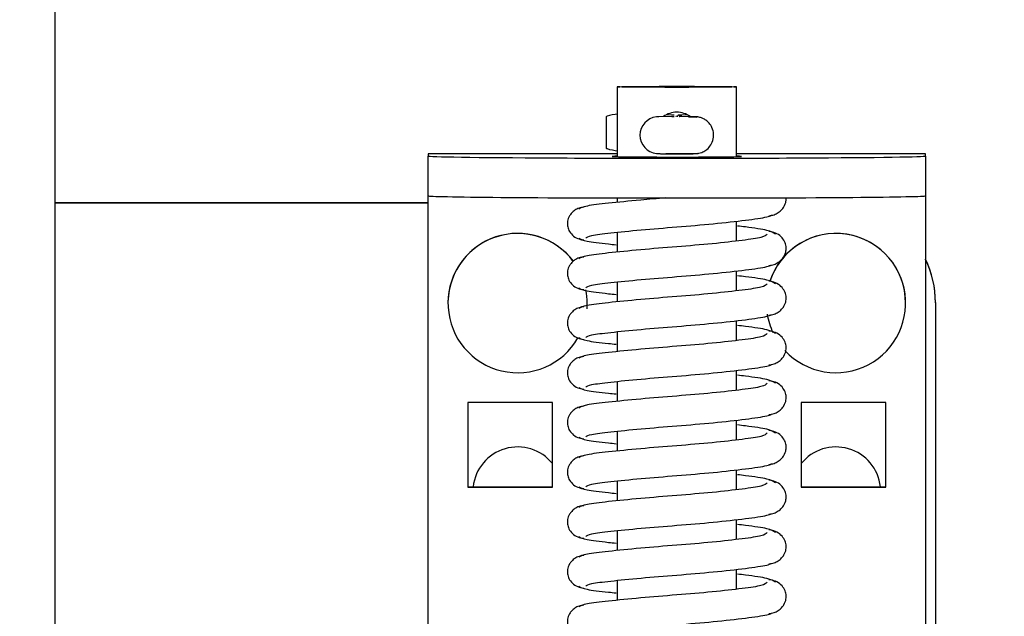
# Model space of a CAD drawing. Header units: centimetres. Extents: x 0 to 55409, y -2708 to 14680.
# Tile 103 of 125: x 49618 to 49628, y 4902 to 4908. Entities that reach past the tile are written whole.
import ezdxf

# ---------------------------------------------------------------- set-up
doc = ezdxf.new("R2010")
doc.units = ezdxf.units.CM
doc.header["$LTSCALE"] = 0.01
doc.layers.add('A-konstrukcja', color=7, linetype='Continuous')
doc.layers.add('CKWYMIAR', color=3, linetype='Continuous')
doc.styles.get("Standard").update_dxf_attribs({"font": 'ic-simplex.shx', "width": 0.8})
doc.dimstyles.new('Kopia2 CADKON cm', dxfattribs={"dimscale": 5, "dimtxt": 3, "dimasz": 2.5, "dimexe": 1.8, "dimexo": 5, "dimgap": 0.6, "dimtad": 1, "dimrnd": 0.5, "dimtxsty": 'Standard', "dimblk1": 'OBLIQUE', "dimblk2": 'OBLIQUE', "dimsah": 1, "dimcen": 2.5, "dimadec": 1, "dimazin": 2, "dimtfac": 1, "dimtix": 1, "dimtmove": 2, "dimatfit": 3, "dimldrblk": 'OPEN30', "dimfxl": 2, "dimfxlon": 1, "dimtfill": 1, "dimtolj": 1, "dimarcsym": 0})

# ---------------------------------------------------------------- blocks, each defined once
blk = doc.blocks.new('A$7E8814B27261F1')
at = {"color": 7, "linetype": 'Continuous'}
for p, q in [((711.336, 4424.5), (4186.604, 4424.5)), ((3917.642, 4387), (3917.642, 4424.5)), ((3917.677, 4387), (3917.677, 4424.5)), ((3827.611, 4387), (3917.607, 4387)), ((3917.607, 4387), (3918.389, 4387)), ((3918.389, 4387), (3922.389, 4387)), ((3922.598, 4387), (3922.389, 4387)), ((3922.598, 4368), (3922.598, 4387)), ((3907.608, 4385), (3907.601, 4385)), ((3889.108, 4383), (3889.108, 4374.5)), ((3897.608, 4383), (3889.108, 4383)), ((3889.143, 4383), (3889.143, 4374.5)), ((3897.608, 4374.5), (3897.608, 4383)), ((3889.108, 4374.5), (3897.608, 4374.5)), ((3907.601, 4371), (3907.608, 4371)), ((3926.335, 4369.089), (3923.186, 4369.089)), ((3879.726, 4368), (3877.729, 4368)), ((3884.725, 4368), (3882.729, 4368)), ((3889.725, 4368), (3887.728, 4368)), ((3894.725, 4368), (3892.728, 4368)), ((3899.725, 4368), (3897.728, 4368)), ((3904.725, 4368), (3902.728, 4368)), ((3909.724, 4368), (3907.728, 4368)), ((3914.724, 4368), (3912.727, 4368)), ((3918.177, 4368), (3917.727, 4368)), ((3929.345, 4368), (3922.323, 4368)), ((3926.327, 4363.801), (3926.321, 4364.018)), ((3926.347, 4362.492), (3926.327, 4363.801)), ((3926.509, 4362.488), (3926.517, 4363.016)), ((3926.327, 4360.199), (3926.347, 4361.508)), ((3926.517, 4360.966), (3926.509, 4361.512)), ((3878.843, 4356), (3880.839, 4356)), ((3883.843, 4356), (3885.839, 4356)), ((3888.842, 4356), (3890.839, 4356)), ((3893.842, 4356), (3895.839, 4356)), ((3898.842, 4356), (3900.838, 4356)), ((3903.842, 4356), (3905.838, 4356)), ((3908.842, 4356), (3910.838, 4356)), ((3913.841, 4356), (3915.838, 4356)), ((3922.323, 4356), (3929.345, 4356)), ((3922.598, 4337), (3922.598, 4356)), ((3889.108, 4349.5), (3889.108, 4341)), ((3897.608, 4349.5), (3889.108, 4349.5)), ((3889.143, 4349.5), (3889.143, 4341)), ((3897.608, 4341), (3897.608, 4349.5)), ((3889.108, 4341), (3897.608, 4341)), ((3907.601, 4339), (3907.608, 4339)), ((3917.607, 4337), (3827.611, 4337)), ((3918.389, 4337), (3917.607, 4337)), ((3922.389, 4337), (3918.389, 4337)), ((3922.389, 4337), (3922.598, 4337)), ((3907.643, 4336), (3837.645, 4336)), ((3907.677, 4336), (3907.643, 4336))]:
    blk.add_line(p, q, dxfattribs=at)
for centre, radius, start, end in [((3924.483, 4363.85), 1.85, 6.38857, 173.74333), ((3924.544, 4362), 2.25, 0, 36.79915), ((3926.32, 4362.223), 0.178, 269.94452, 309.34441), ((3928.889, 4362.438), 2.543, 178.77972, 184.24546), ((3924.544, 4362), 2.25, 323.42939, 0), ((3920.151, 4360.236), 6.176, 357.06175, 359.65224)]:
    blk.add_arc(centre, radius, start, end, dxfattribs=at)
for centre, major_axis, ratio, start_param, end_param in [((3918.389, 4362), (0, -25), 0.008727, 3.141593, 6.283185), ((3922.389, 4362), (0, 25), 0.008727, 0, 3.141593), ((3907.601, 4378), (0, -7), 0.999962, 0.643673, 5.758972), ((3907.608, 4378), (0, -7), 0.999962, 0.64291, 3.141593), ((3888.643, 4378), (0, 4.5), 0.999962, 3.821266, 6.171844), ((3907.601, 4378), (0, -7), 0.999962, 6.200062, 6.283185), ((3907.601, 4378), (0, -7), 0.999962, 0, 0.192416), ((3907.608, 4378), (0, -7), 0.999962, 0, 0.191235), ((3922.345, 4362), (0, 6.5), 0.008727, 0, 3.536384), ((3922.345, 4362), (0, 6.5), 0.008727, 5.888394, 6.283185), ((3924.754, 4367.487), (0.024, 3.204), 0.577306, 1.080195, 1.440017), ((3924.765, 4368.248), (-1.85, 0.028), 0.865992, 5.747922, 5.805673), ((3924.765, 4368.248), (1.85, -0.028), 0.865992, 0.512416, 0.570167), ((3924.754, 4367.487), (0.024, 3.204), 0.577306, 4.851893, 5.211716), ((3926.498, 4364.21), (0, -1.961), 0.008727, 0, 0.523599), ((3926.329, 4362.491), (-0.18, 0.003), 0.865992, 3.141591, 3.294186), ((3926.329, 4361.509), (-0.18, -0.003), 0.865992, 2.988999, 3.141595), ((3907.601, 4346), (0, 7), 0.999962, 0.749505, 5.965135), ((3907.601, 4346), (0, 7), 0.999962, 0.159882, 0.437678), ((3907.608, 4346), (0, 7), 0.999962, 3.141593, 5.966115), ((3888.643, 4346), (0, -4.5), 0.999962, 0.111341, 2.461919), ((3907.643, 4346), (0, -10), 0.999962, 0, 0.451027), ((3907.677, 4346), (0, 10), 0.999962, 3.141593, 3.592619)]:
    blk.add_ellipse(centre, major_axis=major_axis, ratio=ratio, start_param=start_param, end_param=end_param, dxfattribs=at)
for major_axis in [(0, 6), (0, 4.5)]:
    blk.add_ellipse((3929.345, 4362), major_axis=major_axis, ratio=0.008727, dxfattribs=at)
for points, knots in [([(3877.235, 4371.337), (3877.214, 4371.519), (3877.174, 4371.823), (3876.959, 4372.251), (3876.685, 4372.568), (3876.304, 4372.848), (3875.843, 4373.003), (3875.394, 4373.01), (3874.9, 4372.866), (3874.428, 4372.524), (3874.059, 4371.98), (3873.992, 4371.572), (3873.959, 4371.337)], [0, 0, 0, 0, 0.083347, 0.163832, 0.239536, 0.309654, 0.433413, 0.542458, 0.654363, 0.770804, 0.888002, 1, 1, 1, 1]), ([(3882.235, 4371.337), (3882.214, 4371.519), (3882.174, 4371.823), (3881.958, 4372.251), (3881.685, 4372.568), (3881.304, 4372.848), (3880.843, 4373.003), (3880.394, 4373.01), (3879.9, 4372.866), (3879.428, 4372.524), (3879.059, 4371.98), (3878.992, 4371.572), (3878.958, 4371.337)], [0, 0, 0, 0, 0.083347, 0.163832, 0.239536, 0.309654, 0.433413, 0.542458, 0.654363, 0.770804, 0.888002, 1, 1, 1, 1]), ([(3887.235, 4371.337), (3887.214, 4371.519), (3887.174, 4371.823), (3886.958, 4372.251), (3886.684, 4372.568), (3886.303, 4372.848), (3885.843, 4373.003), (3885.393, 4373.01), (3884.9, 4372.866), (3884.428, 4372.524), (3884.058, 4371.98), (3883.992, 4371.572), (3883.958, 4371.337)], [0, 0, 0, 0, 0.083347, 0.163832, 0.239536, 0.309654, 0.433413, 0.542458, 0.654363, 0.770804, 0.888002, 1, 1, 1, 1]), ([(3892.235, 4371.337), (3892.214, 4371.519), (3892.174, 4371.823), (3891.958, 4372.251), (3891.684, 4372.568), (3891.303, 4372.848), (3890.843, 4373.003), (3890.393, 4373.01), (3889.9, 4372.866), (3889.428, 4372.524), (3889.058, 4371.98), (3888.992, 4371.572), (3888.958, 4371.337)], [0, 0, 0, 0, 0.083347, 0.163832, 0.239536, 0.309654, 0.433413, 0.542458, 0.654363, 0.770804, 0.888002, 1, 1, 1, 1]), ([(3897.235, 4371.337), (3897.214, 4371.519), (3897.174, 4371.823), (3896.958, 4372.251), (3896.684, 4372.568), (3896.303, 4372.848), (3895.843, 4373.003), (3895.393, 4373.01), (3894.899, 4372.866), (3894.427, 4372.524), (3894.058, 4371.98), (3893.992, 4371.572), (3893.958, 4371.337)], [0, 0, 0, 0, 0.083347, 0.163832, 0.239536, 0.309654, 0.433413, 0.542458, 0.654363, 0.770804, 0.888002, 1, 1, 1, 1]), ([(3902.234, 4371.337), (3902.214, 4371.519), (3902.173, 4371.823), (3901.958, 4372.251), (3901.684, 4372.568), (3901.303, 4372.848), (3900.842, 4373.003), (3900.393, 4373.01), (3899.899, 4372.866), (3899.427, 4372.524), (3899.058, 4371.98), (3898.991, 4371.572), (3898.958, 4371.337)], [0, 0, 0, 0, 0.083347, 0.163832, 0.239536, 0.309654, 0.433413, 0.542458, 0.654363, 0.770804, 0.888002, 1, 1, 1, 1]), ([(3907.234, 4371.337), (3907.213, 4371.519), (3907.173, 4371.823), (3906.957, 4372.251), (3906.684, 4372.568), (3906.303, 4372.848), (3905.842, 4373.003), (3905.393, 4373.01), (3904.899, 4372.866), (3904.427, 4372.524), (3904.058, 4371.98), (3903.991, 4371.572), (3903.958, 4371.337)], [0, 0, 0, 0, 0.083347, 0.163832, 0.239536, 0.309654, 0.433413, 0.542458, 0.654363, 0.770804, 0.888002, 1, 1, 1, 1]), ([(3912.234, 4371.337), (3912.213, 4371.519), (3912.173, 4371.823), (3911.957, 4372.251), (3911.683, 4372.568), (3911.303, 4372.848), (3910.842, 4373.003), (3910.392, 4373.01), (3909.899, 4372.866), (3909.427, 4372.524), (3909.057, 4371.98), (3908.991, 4371.572), (3908.957, 4371.337)], [0, 0, 0, 0, 0.083347, 0.163832, 0.239536, 0.309654, 0.433413, 0.542458, 0.654363, 0.770804, 0.888002, 1, 1, 1, 1]), ([(3917.234, 4371.337), (3917.213, 4371.519), (3917.173, 4371.823), (3916.957, 4372.251), (3916.683, 4372.568), (3916.302, 4372.848), (3915.842, 4373.003), (3915.392, 4373.01), (3914.899, 4372.866), (3914.427, 4372.524), (3914.057, 4371.98), (3913.991, 4371.572), (3913.957, 4371.337)], [0, 0, 0, 0, 0.083347, 0.163832, 0.239536, 0.309654, 0.433413, 0.542458, 0.654363, 0.770804, 0.888002, 1, 1, 1, 1]), ([(3879.537, 4352.92), (3879.417, 4353.019), (3879.206, 4353.253), (3878.911, 4355.301), (3878.564, 4358.322), (3878.261, 4362.006), (3877.964, 4365.768), (3877.637, 4368.983), (3877.366, 4371.304), (3877.17, 4371.667), (3877.058, 4371.839)], [0, 0, 0, 0, 0.121791, 0.240967, 0.366377, 0.489817, 0.61453, 0.74385, 0.869259, 1, 1, 1, 1]), ([(3879.136, 4371.839), (3879.025, 4371.669), (3878.829, 4371.306), (3878.626, 4369.577), (3878.498, 4368.361), (3878.47, 4368.094)], [0, 0, 0, 0, 0.2559837, 0.5017023, 0.5678083, 0.5678083, 0.5678083, 0.5678083]), ([(3884.537, 4352.92), (3884.417, 4353.019), (3884.205, 4353.253), (3883.91, 4355.301), (3883.564, 4358.322), (3883.261, 4362.006), (3882.964, 4365.768), (3882.637, 4368.983), (3882.366, 4371.304), (3882.17, 4371.667), (3882.058, 4371.839)], [0, 0, 0, 0, 0.121791, 0.240967, 0.366377, 0.489817, 0.61453, 0.74385, 0.869259, 1, 1, 1, 1]), ([(3884.136, 4371.839), (3884.024, 4371.669), (3883.829, 4371.306), (3883.626, 4369.577), (3883.497, 4368.361), (3883.47, 4368.094)], [0, 0, 0, 0, 0.2559837, 0.5017023, 0.5678083, 0.5678083, 0.5678083, 0.5678083]), ([(3889.537, 4352.92), (3889.417, 4353.019), (3889.205, 4353.253), (3888.91, 4355.301), (3888.564, 4358.322), (3888.261, 4362.006), (3887.964, 4365.768), (3887.637, 4368.983), (3887.365, 4371.304), (3887.169, 4371.667), (3887.058, 4371.839)], [0, 0, 0, 0, 0.121791, 0.240967, 0.366377, 0.489817, 0.61453, 0.74385, 0.869259, 1, 1, 1, 1]), ([(3889.135, 4371.839), (3889.024, 4371.669), (3888.829, 4371.306), (3888.626, 4369.577), (3888.497, 4368.361), (3888.469, 4368.094)], [0, 0, 0, 0, 0.2559837, 0.5017023, 0.5678083, 0.5678083, 0.5678083, 0.5678083]), ([(3894.536, 4352.92), (3894.416, 4353.019), (3894.205, 4353.253), (3893.91, 4355.301), (3893.563, 4358.322), (3893.261, 4362.006), (3892.964, 4365.768), (3892.636, 4368.983), (3892.365, 4371.304), (3892.169, 4371.667), (3892.057, 4371.839)], [0, 0, 0, 0, 0.121791, 0.240967, 0.366377, 0.489817, 0.61453, 0.74385, 0.869259, 1, 1, 1, 1]), ([(3894.135, 4371.839), (3894.024, 4371.669), (3893.828, 4371.306), (3893.626, 4369.577), (3893.497, 4368.361), (3893.469, 4368.094)], [0, 0, 0, 0, 0.2559837, 0.5017023, 0.5678083, 0.5678083, 0.5678083, 0.5678083]), ([(3899.536, 4352.92), (3899.416, 4353.019), (3899.205, 4353.253), (3898.91, 4355.301), (3898.563, 4358.322), (3898.261, 4362.006), (3897.964, 4365.768), (3897.636, 4368.983), (3897.365, 4371.304), (3897.169, 4371.667), (3897.057, 4371.839)], [0, 0, 0, 0, 0.121791, 0.240967, 0.366377, 0.489817, 0.61453, 0.74385, 0.869259, 1, 1, 1, 1]), ([(3899.135, 4371.839), (3899.024, 4371.669), (3898.828, 4371.306), (3898.626, 4369.577), (3898.497, 4368.361), (3898.469, 4368.094)], [0, 0, 0, 0, 0.2559837, 0.5017023, 0.5678083, 0.5678083, 0.5678083, 0.5678083]), ([(3904.536, 4352.92), (3904.416, 4353.019), (3904.205, 4353.253), (3903.91, 4355.301), (3903.563, 4358.322), (3903.26, 4362.006), (3902.963, 4365.768), (3902.636, 4368.983), (3902.365, 4371.304), (3902.169, 4371.667), (3902.057, 4371.839)], [0, 0, 0, 0, 0.121791, 0.240967, 0.366377, 0.489817, 0.61453, 0.74385, 0.869259, 1, 1, 1, 1]), ([(3904.135, 4371.839), (3904.024, 4371.669), (3903.828, 4371.306), (3903.625, 4369.577), (3903.497, 4368.361), (3903.469, 4368.094)], [0, 0, 0, 0, 0.2559837, 0.5017023, 0.5678083, 0.5678083, 0.5678083, 0.5678083]), ([(3909.536, 4352.92), (3909.416, 4353.019), (3909.205, 4353.253), (3908.909, 4355.301), (3908.563, 4358.322), (3908.26, 4362.006), (3907.963, 4365.768), (3907.636, 4368.983), (3907.365, 4371.304), (3907.169, 4371.667), (3907.057, 4371.839)], [0, 0, 0, 0, 0.121791, 0.240967, 0.366377, 0.489817, 0.61453, 0.74385, 0.869259, 1, 1, 1, 1]), ([(3909.135, 4371.839), (3909.023, 4371.669), (3908.828, 4371.306), (3908.625, 4369.577), (3908.496, 4368.361), (3908.469, 4368.094)], [0, 0, 0, 0, 0.2559837, 0.5017023, 0.5678083, 0.5678083, 0.5678083, 0.5678083]), ([(3914.536, 4352.92), (3914.416, 4353.019), (3914.204, 4353.253), (3913.909, 4355.301), (3913.563, 4358.322), (3913.26, 4362.006), (3912.963, 4365.768), (3912.636, 4368.983), (3912.364, 4371.304), (3912.168, 4371.667), (3912.057, 4371.839)], [0, 0, 0, 0, 0.121791, 0.240967, 0.366377, 0.489817, 0.61453, 0.74385, 0.869259, 1, 1, 1, 1]), ([(3914.135, 4371.839), (3914.023, 4371.669), (3913.828, 4371.306), (3913.625, 4369.577), (3913.496, 4368.361), (3913.468, 4368.094)], [0, 0, 0, 0, 0.2559837, 0.5017023, 0.5678083, 0.5678083, 0.5678083, 0.5678083]), ([(3918.173, 4363.11), (3918.104, 4363.973), (3917.931, 4366.085), (3917.636, 4368.983), (3917.364, 4371.304), (3917.168, 4371.667), (3917.057, 4371.839)], [0.5271569, 0.5271569, 0.5271569, 0.5271569, 0.6145301, 0.7438503, 0.8692586, 1, 1, 1, 1]), ([(3874.143, 4371.144), (3874.24, 4371.045), (3874.413, 4370.802), (3874.656, 4368.75), (3874.97, 4365.706), (3875.262, 4361.994), (3875.575, 4358.204), (3875.943, 4354.967), (3876.205, 4353.121), (3876.366, 4352.615), (3876.413, 4352.5)], [0.0018545, 0.0018545, 0.0018545, 0.0018545, 0.1218156, 0.2410193, 0.3664581, 0.489919, 0.6146396, 0.7439488, 0.8693234, 0.9192158, 0.9192158, 0.9192158, 0.9192158]), ([(3879.143, 4371.144), (3879.24, 4371.045), (3879.413, 4370.802), (3879.656, 4368.75), (3879.969, 4365.706), (3880.262, 4361.994), (3880.575, 4358.204), (3880.942, 4354.967), (3881.205, 4353.121), (3881.365, 4352.615), (3881.412, 4352.5)], [0.0018545, 0.0018545, 0.0018545, 0.0018545, 0.1218156, 0.2410193, 0.3664581, 0.489919, 0.6146396, 0.7439488, 0.8693234, 0.9192158, 0.9192158, 0.9192158, 0.9192158]), ([(3884.143, 4371.144), (3884.24, 4371.045), (3884.413, 4370.802), (3884.656, 4368.75), (3884.969, 4365.706), (3885.262, 4361.994), (3885.575, 4358.204), (3885.942, 4354.967), (3886.205, 4353.121), (3886.365, 4352.615), (3886.412, 4352.5)], [0.0018545, 0.0018545, 0.0018545, 0.0018545, 0.1218156, 0.2410193, 0.3664581, 0.489919, 0.6146396, 0.7439488, 0.8693234, 0.9192158, 0.9192158, 0.9192158, 0.9192158]), ([(3889.143, 4371.144), (3889.239, 4371.045), (3889.413, 4370.802), (3889.655, 4368.75), (3889.969, 4365.706), (3890.262, 4361.994), (3890.575, 4358.204), (3890.942, 4354.967), (3891.205, 4353.121), (3891.365, 4352.615), (3891.412, 4352.5)], [0.0018545, 0.0018545, 0.0018545, 0.0018545, 0.1218156, 0.2410193, 0.3664581, 0.489919, 0.6146396, 0.7439488, 0.8693234, 0.9192158, 0.9192158, 0.9192158, 0.9192158]), ([(3894.143, 4371.144), (3894.239, 4371.045), (3894.413, 4370.802), (3894.655, 4368.75), (3894.969, 4365.706), (3895.262, 4361.994), (3895.575, 4358.204), (3895.942, 4354.967), (3896.205, 4353.121), (3896.365, 4352.615), (3896.412, 4352.5)], [0.0018545, 0.0018545, 0.0018545, 0.0018545, 0.1218156, 0.2410193, 0.3664581, 0.489919, 0.6146396, 0.7439488, 0.8693234, 0.9192158, 0.9192158, 0.9192158, 0.9192158]), ([(3899.142, 4371.144), (3899.239, 4371.045), (3899.412, 4370.802), (3899.655, 4368.75), (3899.969, 4365.706), (3900.261, 4361.994), (3900.574, 4358.204), (3900.942, 4354.967), (3901.205, 4353.121), (3901.365, 4352.615), (3901.412, 4352.5)], [0.0018545, 0.0018545, 0.0018545, 0.0018545, 0.1218156, 0.2410193, 0.3664581, 0.489919, 0.6146396, 0.7439488, 0.8693234, 0.9192158, 0.9192158, 0.9192158, 0.9192158]), ([(3904.142, 4371.144), (3904.239, 4371.045), (3904.412, 4370.802), (3904.655, 4368.75), (3904.968, 4365.706), (3905.261, 4361.994), (3905.574, 4358.204), (3905.941, 4354.967), (3906.204, 4353.121), (3906.364, 4352.615), (3906.411, 4352.5)], [0.0018545, 0.0018545, 0.0018545, 0.0018545, 0.1218156, 0.2410193, 0.3664581, 0.489919, 0.6146396, 0.7439488, 0.8693234, 0.9192158, 0.9192158, 0.9192158, 0.9192158]), ([(3909.142, 4371.144), (3909.239, 4371.045), (3909.412, 4370.802), (3909.655, 4368.75), (3909.968, 4365.706), (3910.261, 4361.994), (3910.574, 4358.204), (3910.941, 4354.967), (3911.204, 4353.121), (3911.364, 4352.615), (3911.411, 4352.5)], [0.0018545, 0.0018545, 0.0018545, 0.0018545, 0.1218156, 0.2410193, 0.3664581, 0.489919, 0.6146396, 0.7439488, 0.8693234, 0.9192158, 0.9192158, 0.9192158, 0.9192158]), ([(3914.142, 4371.144), (3914.238, 4371.045), (3914.412, 4370.802), (3914.654, 4368.75), (3914.968, 4365.706), (3915.261, 4361.994), (3915.574, 4358.204), (3915.941, 4354.967), (3916.204, 4353.121), (3916.364, 4352.615), (3916.411, 4352.5)], [0.0018545, 0.0018545, 0.0018545, 0.0018545, 0.1218156, 0.2410193, 0.3664581, 0.489919, 0.6146396, 0.7439488, 0.8693234, 0.9192158, 0.9192158, 0.9192158, 0.9192158]), ([(3922.644, 4364.051), (3922.641, 4364.028), (3922.637, 4363.985), (3922.633, 4363.929), (3922.629, 4363.845), (3922.626, 4363.69), (3922.621, 4363.316), (3922.618, 4362.702), (3922.617, 4361.994), (3922.618, 4361.278), (3922.621, 4360.663), (3922.626, 4360.297), (3922.63, 4360.141), (3922.634, 4360.048), (3922.644, 4359.931), (3922.673, 4359.741), (3922.759, 4359.444), (3922.971, 4359.041), (3923.368, 4358.631), (3923.944, 4358.34), (3924.607, 4358.263), (3925.22, 4358.418), (3925.684, 4358.715), (3925.987, 4359.046), (3926.173, 4359.372), (3926.27, 4359.647), (3926.311, 4359.846), (3926.318, 4359.917), (3926.32, 4359.931)], [0, 0, 0, 0, 0.007121, 0.01505, 0.027761, 0.064702, 0.130742, 0.192327, 0.256867, 0.320947, 0.385119, 0.450351, 0.486362, 0.503375, 0.512837, 0.529095, 0.555968, 0.596867, 0.650881, 0.707787, 0.768051, 0.827792, 0.875156, 0.914907, 0.948357, 0.975512, 0.995605, 1, 1, 1, 1]), ([(3922.633, 4363.095), (3922.632, 4362.838), (3922.63, 4362.388), (3922.63, 4361.568), (3922.634, 4360.827), (3922.633, 4360.267), (3922.658, 4359.938), (3922.629, 4359.963), (3922.658, 4359.867), (3922.661, 4359.859)], [0, 0, 0, 0, 0.1335955, 0.2673237, 0.4009999, 0.5347569, 0.6689666, 0.7393397, 0.7448745, 0.7448745, 0.7448745, 0.7448745]), ([(3926.509, 4361.512), (3926.507, 4361.623), (3926.505, 4361.74), (3926.501, 4361.787), (3926.498, 4361.809), (3926.489, 4361.841), (3926.472, 4361.875), (3926.44, 4361.913), (3926.386, 4361.947), (3926.346, 4361.952), (3926.32, 4361.955)], [0, 0, 0, 0, 0.626817, 0.736417, 0.79444, 0.818937, 0.851227, 0.894082, 0.942759, 1, 1, 1, 1]), ([(3926.347, 4361.508), (3926.349, 4361.61), (3926.351, 4361.716), (3926.353, 4361.752), (3926.354, 4361.749), (3926.349, 4361.731), (3926.346, 4361.717), (3926.343, 4361.709), (3926.342, 4361.708)], [0, 0, 0, 0, 0.644628, 0.838231, 0.935687, 0.968645, 0.996318, 1, 1, 1, 1]), ([(3926.287, 4360.026), (3926.293, 4360.017), (3926.302, 4359.999), (3926.31, 4359.978), (3926.313, 4359.965), (3926.315, 4359.955), (3926.316, 4359.949), (3926.315, 4359.957), (3926.312, 4360.025), (3926.307, 4360.268), (3926.304, 4360.592), (3926.303, 4360.822), (3926.303, 4360.835)], [0.0800382, 0.0800382, 0.0800382, 0.0800382, 0.0962893, 0.108806, 0.1197013, 0.1334389, 0.1570046, 0.20959, 0.3499216, 0.6362148, 0.9816606, 1, 1, 1, 1]), ([(3879.541, 4352.094), (3879.679, 4352.268), (3879.92, 4352.638), (3880.17, 4354.39), (3880.32, 4355.625), (3880.353, 4355.905)], [0, 0, 0, 0, 0.2563265, 0.5021661, 0.5705083, 0.5705083, 0.5705083, 0.5705083]), ([(3884.541, 4352.094), (3884.679, 4352.268), (3884.92, 4352.638), (3885.17, 4354.39), (3885.32, 4355.625), (3885.353, 4355.905)], [0, 0, 0, 0, 0.2563265, 0.5021661, 0.5705083, 0.5705083, 0.5705083, 0.5705083]), ([(3889.541, 4352.094), (3889.679, 4352.268), (3889.919, 4352.638), (3890.169, 4354.39), (3890.32, 4355.625), (3890.353, 4355.905)], [0, 0, 0, 0, 0.2563265, 0.5021661, 0.5705083, 0.5705083, 0.5705083, 0.5705083]), ([(3894.54, 4352.094), (3894.678, 4352.268), (3894.919, 4352.638), (3895.169, 4354.39), (3895.32, 4355.625), (3895.352, 4355.905)], [0, 0, 0, 0, 0.2563265, 0.5021661, 0.5705083, 0.5705083, 0.5705083, 0.5705083]), ([(3899.54, 4352.094), (3899.678, 4352.268), (3899.919, 4352.638), (3900.169, 4354.39), (3900.319, 4355.625), (3900.352, 4355.905)], [0, 0, 0, 0, 0.2563265, 0.5021661, 0.5705083, 0.5705083, 0.5705083, 0.5705083]), ([(3904.54, 4352.094), (3904.678, 4352.268), (3904.919, 4352.638), (3905.169, 4354.39), (3905.319, 4355.625), (3905.352, 4355.905)], [0, 0, 0, 0, 0.2563265, 0.5021661, 0.5705083, 0.5705083, 0.5705083, 0.5705083]), ([(3909.54, 4352.094), (3909.678, 4352.268), (3909.919, 4352.638), (3910.169, 4354.39), (3910.319, 4355.625), (3910.352, 4355.905)], [0, 0, 0, 0, 0.2563265, 0.5021661, 0.5705083, 0.5705083, 0.5705083, 0.5705083]), ([(3914.54, 4352.094), (3914.678, 4352.268), (3914.918, 4352.638), (3915.169, 4354.39), (3915.319, 4355.625), (3915.352, 4355.905)], [0, 0, 0, 0, 0.2563265, 0.5021661, 0.5705083, 0.5705083, 0.5705083, 0.5705083]), ([(3876.395, 4352.734), (3876.419, 4352.545), (3876.464, 4352.23), (3876.688, 4351.787), (3876.971, 4351.457), (3877.366, 4351.162), (3877.842, 4350.998), (3878.302, 4350.989), (3878.812, 4351.139), (3879.301, 4351.496), (3879.686, 4352.063), (3879.761, 4352.489), (3879.799, 4352.734)], [0, 0, 0, 0, 0.080651, 0.159172, 0.23381, 0.303783, 0.429662, 0.542654, 0.657068, 0.774035, 0.890097, 1, 1, 1, 1]), ([(3881.395, 4352.734), (3881.419, 4352.545), (3881.463, 4352.23), (3881.688, 4351.787), (3881.971, 4351.457), (3882.366, 4351.162), (3882.842, 4350.998), (3883.302, 4350.989), (3883.812, 4351.139), (3884.301, 4351.496), (3884.686, 4352.063), (3884.761, 4352.489), (3884.799, 4352.734)], [0, 0, 0, 0, 0.080651, 0.159172, 0.23381, 0.303783, 0.429662, 0.542654, 0.657068, 0.774035, 0.890097, 1, 1, 1, 1]), ([(3886.395, 4352.734), (3886.418, 4352.545), (3886.463, 4352.23), (3886.688, 4351.787), (3886.971, 4351.457), (3887.365, 4351.162), (3887.842, 4350.998), (3888.302, 4350.989), (3888.812, 4351.139), (3889.3, 4351.496), (3889.686, 4352.063), (3889.76, 4352.489), (3889.799, 4352.734)], [0, 0, 0, 0, 0.080651, 0.159172, 0.23381, 0.303783, 0.429662, 0.542654, 0.657068, 0.774035, 0.890097, 1, 1, 1, 1]), ([(3891.394, 4352.734), (3891.418, 4352.545), (3891.463, 4352.23), (3891.688, 4351.787), (3891.97, 4351.457), (3892.365, 4351.162), (3892.842, 4350.998), (3893.301, 4350.989), (3893.812, 4351.139), (3894.3, 4351.496), (3894.686, 4352.063), (3894.76, 4352.489), (3894.798, 4352.734)], [0, 0, 0, 0, 0.080651, 0.159172, 0.23381, 0.303783, 0.429662, 0.542654, 0.657068, 0.774035, 0.890097, 1, 1, 1, 1]), ([(3896.394, 4352.734), (3896.418, 4352.545), (3896.463, 4352.23), (3896.688, 4351.787), (3896.97, 4351.457), (3897.365, 4351.162), (3897.842, 4350.998), (3898.301, 4350.989), (3898.811, 4351.139), (3899.3, 4351.496), (3899.686, 4352.063), (3899.76, 4352.489), (3899.798, 4352.734)], [0, 0, 0, 0, 0.080651, 0.159172, 0.23381, 0.303783, 0.429662, 0.542654, 0.657068, 0.774035, 0.890097, 1, 1, 1, 1]), ([(3901.394, 4352.734), (3901.418, 4352.545), (3901.463, 4352.23), (3901.687, 4351.787), (3901.97, 4351.457), (3902.365, 4351.162), (3902.841, 4350.998), (3903.301, 4350.989), (3903.811, 4351.139), (3904.3, 4351.496), (3904.685, 4352.063), (3904.76, 4352.489), (3904.798, 4352.734)], [0, 0, 0, 0, 0.080651, 0.159172, 0.23381, 0.303783, 0.429662, 0.542654, 0.657068, 0.774035, 0.890097, 1, 1, 1, 1]), ([(3906.394, 4352.734), (3906.418, 4352.545), (3906.462, 4352.23), (3906.687, 4351.787), (3906.97, 4351.457), (3907.365, 4351.162), (3907.841, 4350.998), (3908.301, 4350.989), (3908.811, 4351.139), (3909.3, 4351.496), (3909.685, 4352.063), (3909.76, 4352.489), (3909.798, 4352.734)], [0, 0, 0, 0, 0.080651, 0.159172, 0.23381, 0.303783, 0.429662, 0.542654, 0.657068, 0.774035, 0.890097, 1, 1, 1, 1]), ([(3911.394, 4352.734), (3911.417, 4352.545), (3911.462, 4352.23), (3911.687, 4351.787), (3911.97, 4351.457), (3912.364, 4351.162), (3912.841, 4350.998), (3913.301, 4350.989), (3913.811, 4351.139), (3914.299, 4351.496), (3914.685, 4352.063), (3914.759, 4352.489), (3914.798, 4352.734)], [0, 0, 0, 0, 0.080651, 0.159172, 0.23381, 0.303783, 0.429662, 0.542654, 0.657068, 0.774035, 0.890097, 1, 1, 1, 1]), ([(3916.393, 4352.734), (3916.417, 4352.545), (3916.462, 4352.23), (3916.687, 4351.787), (3916.969, 4351.457), (3917.364, 4351.162), (3917.799, 4351.012), (3918.08, 4350.995), (3918.197, 4351.002)], [0, 0, 0, 0, 0.0806506, 0.1591718, 0.2338097, 0.3037827, 0.4296619, 0.5154149, 0.5154149, 0.5154149, 0.5154149])]:
    blk.add_open_spline(points, degree=3, knots=knots, dxfattribs=at)
blk = doc.blocks.new('_OBLIQUE')
at = {"color": 0, "linetype": 'ByBlock'}
blk.add_line((-0.5, -0.5), (0.5, 0.5), dxfattribs=at)
blk = doc.blocks.new('*D272')
at = {"layer": 'CKWYMIAR', "color": 0, "lineweight": -2}
for p, q in [((49811.8565, 5776.6042), (49830.8565, 5776.6042)), ((49821.8565, 4514.6253), (49821.8565, 5776.6042)), ((49811.8565, 4514.6253), (49830.8565, 4514.6253))]:
    blk.add_line(p, q, dxfattribs=at)
at = {"layer": 'CKWYMIAR', "color": 0, "lineweight": -2, "xscale": 12.5, "yscale": 12.5, "zscale": 12.5}
for p, rotation in [((49821.8565, 5776.6042), 90), ((49821.8565, 4514.6253), 270)]:
    blk.add_blockref('_OBLIQUE', p, dxfattribs=dict(at, rotation=rotation))
at = {"layer": 'CKWYMIAR', "color": 0, "lineweight": -3, "insert": (49811.3565, 5145.6148), "char_height": 15, "attachment_point": 5, "rotation": 90, "bg_fill": 3, "box_fill_scale": 1.1, "bg_fill_color": 256, "bg_fill_true_color": 13158600, "bg_fill_transparency": 0}
blk.add_mtext('\\A1;1262', dxfattribs=at)
blk = doc.blocks.new('_Open30')
at = {"color": 0, "linetype": 'ByBlock', "lineweight": -2}
for p, q in [((-1, 0.26795), (0, 0)), ((0, 0), (-1, -0.26795)), ((0, 0), (-1, 0))]:
    blk.add_line(p, q, dxfattribs=at)

msp = doc.modelspace()

# ---------------------------------------------------------------- block references
at = {"layer": 'A-konstrukcja', "xscale": 0.1, "yscale": 0.1, "zscale": 0.1, "rotation": 89.99999999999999}
msp.add_blockref('A$7E8814B27261F1', (50060.4295, 4514.6253), dxfattribs=at)

# ---------------------------------------------------------------- next in the draw order: dimensions: what is measured, and where the dimension line sits
at = {"layer": 'CKWYMIAR', "lineweight": -3}
dim = msp.add_linear_dim(base=(49821.8565, 5776.6042), p1=(49601.9295, 4514.6253), p2=(49601.9295, 5776.6042), angle=90, dimstyle='Kopia2 CADKON cm', override={"dimtxt": 3, "dimfxl": 2, "dimfxlon": 1, "dimtfill": 1, "dimtfillclr": 0}, dxfattribs=at)
dim.commit()
dim.dimension.update_dxf_attribs({"geometry": '*D272', "text_midpoint": (49811.3565, 5145.6148)})

doc.saveas('drawing.dxf')
